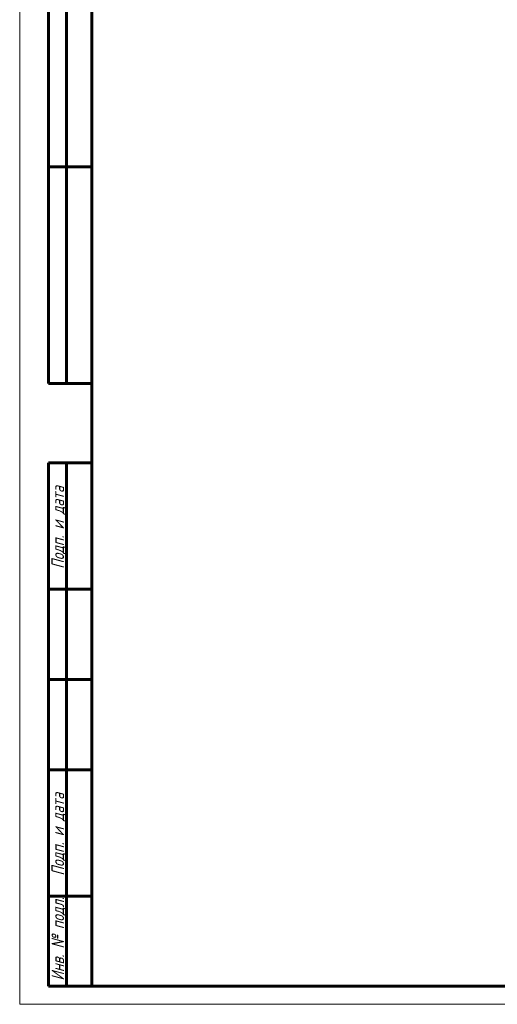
# Model space of a CAD drawing. Header units: millimetres. Extents: x 0 to 614, y -3 to 420.
# Tile 1 of 16: x 0 to 132, y 0 to 273. Entities that reach past the tile are written whole.
import ezdxf

# ---------------------------------------------------------------- set-up
doc = ezdxf.new("R2010")
doc.units = ezdxf.units.MM
doc.linetypes.add('K5LT_BASIC', pattern=[0])
doc.linetypes.add('K5LT_THIN', pattern=[0])
doc.styles.add('KTEXTSTYLE', font='txt', dxfattribs={"width": 0.96, "height": 5})

# ---------------------------------------------------------------- blocks, each defined once
blk = doc.blocks.new('U86')
at = {"color": 7, "linetype": 'K5LT_THIN', "lineweight": 18, "true_color": 0xffffff}
for p, q in [((0, 0), (0, 420)), ((594, 0), (0, 0))]:
    blk.add_line(p, q, dxfattribs=at)
at = {"color": 143, "linetype": 'K5LT_BASIC', "lineweight": 60, "true_color": 0x33acca}
for p, q in [((20, 5), (20, 415)), ((8, 172), (8, 292)), ((13, 172), (13, 292)), ((20, 232), (8, 232)), ((20, 172), (8, 172)), ((8, 5), (8, 150)), ((20, 150), (8, 150)), ((13, 5), (13, 150)), ((20, 115), (8, 115)), ((20, 90), (8, 90)), ((20, 65), (8, 65)), ((20, 30), (8, 30)), ((20, 5), (8, 5)), ((589, 5), (20, 5))]:
    blk.add_line(p, q, dxfattribs=at)
at = {"color": 7, "char_height": 3.5, "attachment_point": 1, "rotation": 90, "style": 'KTEXTSTYLE'}
for s, insert in [('\\fArial|b0|c204|p34;\\H5.0;\\W1.000;\\Q15;\\fGOST Type AU|b0|i0|c204|p34;\\Q15;\\W0.960;\\H3.50;Подп. и дата', (8.82, 120.66)), ('\\fArial|b0|c204|p34;\\H5.0;\\W1.000;\\Q15;\\fGOST Type AU|b0|i0|c204|p34;\\Q15;\\W0.960;\\H3.50;Подп. и дата', (8.82, 35.66)), ('\\fArial|b0|c204|p34;\\H5.0;\\W1.000;\\Q15;\\fGOST Type AU|b0|i0|c204|p34;\\Q15;\\W0.960;\\H3.50;Инв. № подл.', (8.82, 6.57))]:
    blk.add_mtext(s, dxfattribs=dict(at, insert=insert))

msp = doc.modelspace()

# ---------------------------------------------------------------- block references
msp.add_blockref('U86', (0, 0))

doc.saveas('drawing.dxf')
